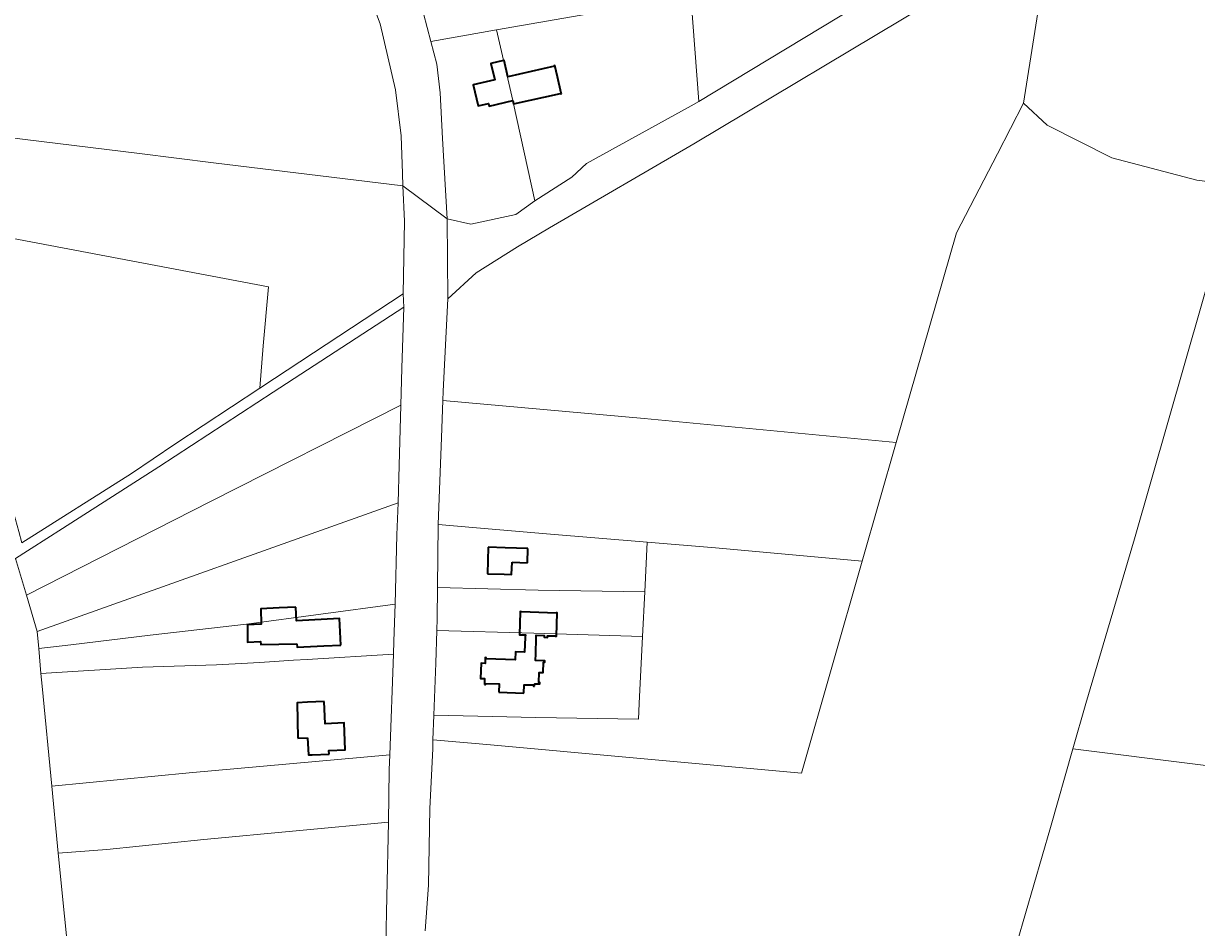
# Model space of a CAD drawing. Header units: metres. Extents: x 152747 to 157233, y 373738 to 378734.
# Tile 13 of 29: x 154720 to 155070, y 374285 to 374555. Entities that reach past the tile are written whole.
import ezdxf
from ezdxf.enums import TextEntityAlignment as Align

# ---------------------------------------------------------------- set-up
doc = ezdxf.new("R2010")
doc.units = ezdxf.units.M
for name, color, linetype, lineweight in [('B-XX-KG-GRENS_PERCEEL-GV', 150, 'Continuous', 18), ('B-XX-KG-GRENS_PERCEEL-S @ 0.001', 150, 'Continuous', 25), ('B-XX-OG-BEBOUWING-G', 7, 'Continuous', 35), ('B-XX-OG-BEBOUWING_HUISNUMMER-T18', 10, 'Continuous', 18), ('B-XX-OG-BEBOUWING_STRAATNAAM-T18', 10, 'Continuous', 18)]:
    doc.layers.add(name, color=color, linetype=linetype, lineweight=lineweight)
doc.styles.add('NLCS-ISO', font='NLCS-ISO.ttf', dxfattribs={"height": 1.8})
doc.styles.add('NLCS-ISO-M-T18', font='NLCS-ISO.ttf', dxfattribs={"height": 1.8})

# ---------------------------------------------------------------- blocks, each defined once
blk = doc.blocks.new('SKG-PERCEELNUMMER-SO')
at = {"layer": 'Defpoints'}
blk.add_point((0, 0), dxfattribs=at)
at = {"style": 'NLCS-ISO', "oblique": 10, "flags": 1}
blk.add_attdef('GEMEENTECODE', text='', height=1.8, dxfattribs=at).set_placement((0, 3), align=Align.MIDDLE_RIGHT)
at = {"style": 'NLCS-ISO', "oblique": 10}
blk.add_attdef('PERCEELNUMMER', text='', height=1.8, dxfattribs=at).set_placement((0, 0), align=Align.MIDDLE_CENTER)
at = {"style": 'NLCS-ISO', "oblique": 10, "flags": 1}
blk.add_attdef('SECTIE', text='', height=1.8, dxfattribs=at).set_placement((0, 2), align=Align.MIDDLE_LEFT)

msp = doc.modelspace()

# ---------------------------------------------------------------- linework, layer by layer
at = {"layer": 'B-XX-KG-GRENS_PERCEEL-GV'}
for points in [[(154921.276, 374531.7), (154983.958, 374569.62), (154995.987, 374577.601), (155007.059, 374587.583), (155013.794, 374598.18), (155018.393, 374609.332), (155020.658, 374620.234), (155021.004, 374623.085), (155003.071, 374622.339), (154990.088, 374621.799), (154973.837, 374621.124), (154916.959, 374587.051), (154917.007, 374586.436), (154918.826, 374563.114)], [(155028.037, 374595.597), (155028.949, 374603.2), (155022.906, 374590.012), (155012.959, 374578.346), (155001.484, 374568.996), (154989.616, 374560.762), (154919.729, 374519.055), (154876.73, 374493.968), (154867.224, 374488.373), (154854.928, 374480.619), (154846.409, 374472.884), (154845.007, 374445.283), (154844.918, 374442.564), (154904.948, 374437.181), (154980.126, 374430.021), (154998.057, 374492.499), (155010.285, 374516.086), (155018.079, 374531.109), (155024.488, 374572.046)], [(154917.007, 374586.436), (154888.966, 374581.384), (154888.646, 374581.326), (154888.389, 374596.583), (154888.349, 374598.978), (154829.048, 374582.717), (154831.69, 374577.231), (154838.055, 374562.105), (154841.356, 374549.58), (154860.985, 374553.01), (154918.826, 374563.114)], [(154918.826, 374563.114), (154860.985, 374553.01), (154865.82, 374531.91), (154866, 374530.95), (154872.356, 374502.016), (154883.432, 374509.091), (154887.802, 374513.198), (154918.986, 374530.315), (154921.276, 374531.7)], [(154846.262, 374496.728), (154853.257, 374495.084), (154866.742, 374497.952), (154872.356, 374502.016), (154866, 374530.95), (154865.82, 374531.91), (154860.985, 374553.01), (154841.356, 374549.58), (154843.147, 374542.788), (154844.103, 374534.279), (154844.866, 374520.589)], [(154833.151, 374474.364), (154833.536, 374496.007), (154833.071, 374506.554), (154776.536, 374513.361), (154754.528, 374516.146), (154719.692, 374520.415), (154687.78, 374524.505), (154690.558, 374495.766), (154793.005, 374476.447), (154791.361, 374458.806), (154790.415, 374446.222), (154794.767, 374449.088)], [(155135.193, 374506.314), (155118.567, 374505.025), (155095.847, 374505.599), (155086.606, 374506.048), (155081.334, 374506.714), (155051.086, 374401.328), (155036.644, 374352.286), (155032.778, 374338.705), (155146.082, 374324.572), (155147.92, 374338.088), (155151.299, 374361.368), (155153.244, 374377.975), (155155.44, 374405.458), (155153.529, 374429.46), (155150.73, 374446.814), (155140.692, 374484.918)], [(154690.558, 374495.766), (154692.788, 374487.41), (154695.16, 374478.617), (154702.205, 374457.557), (154703.474, 374450.828), (154705.975, 374440.03), (154713.833, 374420.621), (154716.092, 374412.446), (154718.595, 374403.488), (154719.445, 374400.138), (154752.178, 374420.788), (154765.099, 374429.55), (154790.415, 374446.222), (154791.361, 374458.806), (154793.005, 374476.447)], [(154717.61, 374395.458), (154720.831, 374384.538), (154775.934, 374412.551), (154832.441, 374441.146), (154832.744, 374452.154), (154833.316, 374470.313), (154794.339, 374444.99), (154760.299, 374422.799), (154731.581, 374404.362)], [(154832.441, 374441.146), (154775.934, 374412.551), (154720.831, 374384.538), (154724.036, 374373.672), (154831.588, 374412.098), (154831.946, 374423.187)], [(154969.977, 374394.659), (154980.126, 374430.021), (154904.948, 374437.181), (154844.918, 374442.564), (154844.556, 374431.528), (154843.511, 374405.581), (154858.413, 374404.303), (154875.832, 374402.782), (154905.829, 374400.339), (154926.265, 374398.675)], [(154831.588, 374412.098), (154724.036, 374373.672), (154724.488, 374368.633), (154734.07, 374369.748), (154757.745, 374372.627), (154786.385, 374375.885), (154830.692, 374381.868), (154831.28, 374402.532)], [(154905.829, 374400.339), (154875.832, 374402.782), (154858.413, 374404.303), (154843.511, 374405.581), (154843.348, 374386.804), (154873.382, 374386.058), (154905.114, 374385.519)], [(154842.014, 374341.421), (154858.056, 374340.072), (154951.853, 374331.508), (154969.977, 374394.659), (154926.265, 374398.675), (154905.829, 374400.339), (154905.114, 374385.519), (154904.472, 374372.227), (154903.507, 374352.25), (154903.28, 374347.544), (154872.685, 374348.064), (154842.405, 374348.816), (154842.287, 374348.819)], [(154717.61, 374395.458), (154697.697, 374383.301), (154665.755, 374363.735), (154656.949, 374358.228), (154659.14, 374345.623), (154668.596, 374293.315), (154681.6, 374220.387), (154694.228, 374223.422), (154736.619, 374233.283), (154736.539, 374238.324), (154736.513, 374243.666), (154736.126, 374247.805), (154735.179, 374257.928), (154734.036, 374270.143), (154730.28, 374307.679), (154730.076, 374309.721), (154728.356, 374327.625), (154725.492, 374357.436), (154725.156, 374361.178), (154724.488, 374368.633), (154724.036, 374373.672), (154720.831, 374384.538)], [(154843.348, 374386.804), (154843.269, 374377.581), (154843.157, 374373.971), (154872.079, 374373.199), (154904.472, 374372.227), (154905.114, 374385.519), (154873.382, 374386.058)], [(154830.692, 374381.868), (154786.385, 374375.885), (154757.745, 374372.627), (154734.07, 374369.748), (154724.488, 374368.633), (154725.156, 374361.178), (154755.406, 374363.034), (154777.451, 374363.819), (154790.354, 374364.474), (154800.426, 374365.175), (154804.542, 374365.366), (154830.239, 374366.965), (154830.378, 374370.841)], [(154842.287, 374348.819), (154842.405, 374348.816), (154872.685, 374348.064), (154903.28, 374347.544), (154903.507, 374352.25), (154904.472, 374372.227), (154872.079, 374373.199), (154843.157, 374373.971), (154842.855, 374364.234)], [(154830.239, 374366.965), (154804.542, 374365.366), (154800.426, 374365.175), (154790.354, 374364.474), (154777.451, 374363.819), (154755.406, 374363.034), (154725.156, 374361.178), (154725.492, 374357.436), (154728.356, 374327.625), (154769.353, 374331.556), (154829.158, 374336.939)], [(155047.592, 374220.701), (155065.388, 374218.62), (155083.153, 374216.543), (155100.998, 374214.456), (155127.361, 374211.374), (155135.053, 374247.717), (155140.084, 374282.229), (155145.811, 374322.578), (155146.082, 374324.572), (155032.778, 374338.705), (155026.11, 374315.277), (155003.777, 374238.399), (155000.211, 374226.241), (155011.754, 374224.892), (155029.718, 374222.791)], [(154829.158, 374336.939), (154769.353, 374331.556), (154728.356, 374327.625), (154730.076, 374309.721), (154730.28, 374307.679), (154744.789, 374308.757), (154773.739, 374311.687), (154828.71, 374316.853), (154828.997, 374332.464)], [(154826.161, 374264.786), (154827.947, 374280.576), (154828.298, 374294.675), (154828.71, 374316.853), (154773.739, 374311.687), (154744.789, 374308.757), (154730.28, 374307.679), (154734.036, 374270.143), (154735.179, 374257.928)]]:
    msp.add_lwpolyline(points, close=True, dxfattribs=at)
for points in [[(155024.488, 374572.046), (155018.079, 374531.109), (155025.105, 374524.594), (155044.351, 374514.869), (155069.688, 374508.186), (155081.334, 374506.714), (155086.606, 374506.048), (155095.847, 374505.599), (155118.567, 374505.025), (155135.193, 374506.314), (155139.586, 374506.655), (155133.131, 374531.449), (155126.408, 374550.201), (155114.31, 374581.292)], [(154432.355, 374354.589), (154544.269, 374398.613), (154544.408, 374450.648), (154562.474, 374449.421), (154582.813, 374448.228), (154584.671, 374523.896), (154600.704, 374523.586), (154601.017, 374537.892), (154637.706, 374536.916), (154687.767, 374535.596), (154687.78, 374524.505), (154719.692, 374520.415), (154754.528, 374516.146), (154776.536, 374513.361), (154833.071, 374506.554), (154832.912, 374510.166), (154832.563, 374521.383), (154830.879, 374535.173), (154826.304, 374554.844), (154819.219, 374573.655)], [(154819.219, 374573.655), (154826.304, 374554.844), (154830.879, 374535.173), (154832.563, 374521.383), (154832.912, 374510.166), (154833.071, 374506.554), (154846.262, 374496.728), (154844.866, 374520.589), (154844.103, 374534.279), (154843.147, 374542.788), (154841.356, 374549.58), (154838.055, 374562.105)], [(154983.958, 374569.62), (154921.276, 374531.7), (154918.986, 374530.315), (154887.802, 374513.198), (154883.432, 374509.091), (154872.356, 374502.016), (154866.742, 374497.952), (154853.257, 374495.084), (154846.262, 374496.728), (154846.409, 374472.884), (154854.928, 374480.619), (154867.224, 374488.373), (154876.73, 374493.968), (154919.729, 374519.055), (154989.616, 374560.762)], [(155069.688, 374508.186), (155044.351, 374514.869), (155025.105, 374524.594), (155018.079, 374531.109), (155010.285, 374516.086), (154998.057, 374492.499), (154980.126, 374430.021), (154969.977, 374394.659), (154951.853, 374331.508), (154858.056, 374340.072), (154842.014, 374341.421), (154841.917, 374338.772), (154841.063, 374320.987), (154840.723, 374298.138), (154839.663, 374284.497)], [(154839.663, 374284.497), (154840.723, 374298.138), (154841.063, 374320.987), (154841.917, 374338.772), (154842.014, 374341.421), (154842.287, 374348.819), (154842.855, 374364.234), (154843.157, 374373.971), (154843.269, 374377.581), (154843.348, 374386.804), (154843.511, 374405.581), (154844.556, 374431.528), (154844.918, 374442.564), (154845.007, 374445.283), (154846.409, 374472.884), (154846.262, 374496.728), (154833.071, 374506.554), (154833.536, 374496.007), (154833.151, 374474.364), (154833.316, 374470.313), (154832.744, 374452.154), (154832.441, 374441.146), (154831.946, 374423.187), (154831.588, 374412.098), (154831.28, 374402.532), (154830.692, 374381.868), (154830.378, 374370.841), (154830.239, 374366.965), (154829.158, 374336.939), (154828.997, 374332.464), (154828.71, 374316.853), (154828.298, 374294.675), (154827.947, 374280.576)], [(155003.777, 374238.399), (155026.11, 374315.277), (155032.778, 374338.705), (155036.644, 374352.286), (155051.086, 374401.328), (155081.334, 374506.714)], [(154717.61, 374395.458), (154731.581, 374404.362), (154760.299, 374422.799), (154794.339, 374444.99), (154833.316, 374470.313), (154833.151, 374474.364), (154794.767, 374449.088), (154790.415, 374446.222), (154765.099, 374429.55), (154752.178, 374420.788), (154719.445, 374400.138)]]:
    msp.add_lwpolyline(points, dxfattribs=at)
at = {"layer": 'B-XX-OG-BEBOUWING-G'}
for points in [[(154863.077, 374543.883), (154859.28, 374543.001), (154860.42, 374538.071), (154854.009, 374536.581), (154855.479, 374530.311), (154858.57, 374531.011), (154858.738, 374530.261), (154865.818, 374531.911)], [(154865.999, 374530.951), (154880.045, 374534.075), (154880.071, 374533.958), (154880.276, 374534.004), (154880.25, 374534.121), (154879.153, 374539.022), (154878.368, 374542.365), (154878.164, 374542.317), (154878.191, 374542.2), (154864.33, 374538.979), (154863.186, 374543.908), (154863.077, 374543.883)], [(154865.818, 374531.911), (154865.999, 374530.951)], [(154858.479, 374398.81), (154858.26, 374390.92)], [(154870.278, 374398.48), (154863.479, 374398.67), (154858.479, 374398.81)], [(154870.162, 374394.211), (154870.278, 374398.48)], [(154858.26, 374390.92), (154863.261, 374390.78), (154865.395, 374390.72), (154865.637, 374394.329)], [(154865.637, 374394.329), (154870.162, 374394.211)], [(154796.17, 374380.751), (154790.703, 374380.488), (154790.75, 374375.864), (154786.671, 374375.676), (154786.748, 374370.567), (154790.636, 374370.688), (154790.722, 374369.814), (154801.443, 374370.032)], [(154801.16, 374380.991), (154796.17, 374380.751)], [(154814.5, 374369.67), (154814.109, 374377.55), (154801.36, 374376.92), (154801.16, 374380.991)], [(154878.476, 374372.328), (154878.805, 374372.317), (154879.028, 374379.267), (154878.689, 374379.278), (154878.687, 374379.218), (154868.372, 374379.549), (154868.374, 374379.609), (154868.034, 374379.62), (154868.032, 374379.56), (154867.812, 374372.69), (154868.142, 374372.679), (154868.143, 374372.739), (154869.553, 374372.694), (154869.53, 374371.984), (154869.47, 374371.986), (154869.327, 374367.519), (154866.608, 374367.606), (154866.534, 374365.297), (154860.745, 374365.483), (154857.898, 374365.574), (154857.909, 374365.904), (154857.579, 374365.915), (154857.524, 374364.185), (154856.334, 374364.224), (154856.19, 374359.726), (154857.379, 374359.688), (154857.323, 374357.949)], [(154872.634, 374367.065), (154872.788, 374371.86), (154872.728, 374371.862), (154872.75, 374372.571), (154875.129, 374372.495), (154875.113, 374371.985), (154876.142, 374371.952), (154876.159, 374372.462), (154878.477, 374372.388), (154878.476, 374372.328)], [(154801.443, 374370.032), (154801.529, 374369.02), (154809.51, 374369.42), (154814.5, 374369.67)], [(154872.304, 374357.428), (154872.328, 374358.157), (154873.837, 374358.109), (154873.849, 374358.469), (154873.519, 374358.479), (154873.616, 374361.498), (154874.885, 374361.457), (154874.986, 374364.615), (154875.356, 374364.604), (154875.368, 374364.963), (154872.569, 374365.053), (154872.634, 374367.065)], [(154857.323, 374357.949), (154857.653, 374357.938), (154857.663, 374358.228), (154861.7, 374358.098), (154861.62, 374355.58)], [(154869.126, 374355.339), (154869.207, 374357.857), (154871.965, 374357.769), (154871.955, 374357.439), (154872.304, 374357.428)], [(154809.578, 374352.81), (154804.592, 374352.6), (154801.512, 374352.47), (154801.758, 374341.955)], [(154811.028, 374337.17), (154810.989, 374338.27), (154815.879, 374338.47), (154815.55, 374346.45), (154809.859, 374346.221), (154809.578, 374352.81)], [(154861.62, 374355.58), (154869.126, 374355.339)], [(154801.758, 374341.955), (154804.578, 374342.044)], [(154804.578, 374342.044), (154804.862, 374336.911), (154806.038, 374336.96), (154811.028, 374337.17)]]:
    msp.add_lwpolyline(points, dxfattribs=at)

# ---------------------------------------------------------------- block references
at = {"layer": 'B-XX-KG-GRENS_PERCEEL-S @ 0.001', "xscale": 0.001, "yscale": 0.001, "zscale": 0.001}
for p, values in [((154891.786, 374531.579), {'PERCEELNUMMER': '128'}), ((154858.737, 374515.805), {'PERCEELNUMMER': '129'}), ((154764.83, 374500.077), {'PERCEELNUMMER': '728'}), ((154946.366, 374479.615), {'PERCEELNUMMER': '152'}), ((154742.6, 374455.419), {'PERCEELNUMMER': '199'}), ((154773.727, 374423.315), {'PERCEELNUMMER': '855'}), ((154918.038, 374419.143), {'PERCEELNUMMER': '153'}), ((154749.365, 374417.395), {'PERCEELNUMMER': '202'}), ((154778.234, 374403.67), {'PERCEELNUMMER': '856'}), ((154882.853, 374394.927), {'PERCEELNUMMER': '154'}), ((154782.256, 374385.587), {'PERCEELNUMMER': '408'}), ((154889.479, 374380.201), {'PERCEELNUMMER': '155'}), ((154931.842, 374371.792), {'PERCEELNUMMER': '1346'}), ((154776.604, 374369.529), {'PERCEELNUMMER': '409'}), ((154874.623, 374358.006), {'PERCEELNUMMER': '1347'}), ((154770.756, 374348.252), {'PERCEELNUMMER': '759'}), ((154995.785, 374345.124), {'PERCEELNUMMER': '157'}), ((154775.235, 374323.016), {'PERCEELNUMMER': '760'}), ((154835.325, 374308.78), {'PERCEELNUMMER': '894'}), ((154780.654, 374287.138), {'PERCEELNUMMER': '1464'})]:
    msp.add_blockref('SKG-PERCEELNUMMER-SO', p, dxfattribs=at).add_auto_attribs(values)

# ---------------------------------------------------------------- texts
at = {"layer": 'B-XX-OG-BEBOUWING_HUISNUMMER-T18', "style": 'NLCS-ISO-M-T18'}
for s, rotation, p in [('43', 13.006, (154856.334, 374534.594)), ('1', 12.995, (154872.225, 374534.255)), ('42', 358, (154860.197, 374395.571)), ('40', 2.997, (154811.221, 374371.45)), ('40a', 2, (154812.298, 374339.49))]:
    msp.add_text(s, height=0.0018, rotation=rotation, dxfattribs=at).set_placement(p, align=Align.MIDDLE_CENTER)
msp.add_text('41', height=0.0018, dxfattribs=at).set_placement((154857.425, 374364.912), align=Align.MIDDLE_CENTER)
at = {"layer": 'B-XX-OG-BEBOUWING_STRAATNAAM-T18', "style": 'NLCS-ISO-M-T18'}
for rotation, p in [(32.303, (154935.184, 374531.943)), (32.303, (154935.184, 374531.943)), (32.303, (154935.184, 374531.943)), (32.303, (154935.184, 374531.943)), (32.395, (154869.905, 374493.506)), (32.395, (154869.905, 374493.506)), (32.395, (154869.905, 374493.506)), (32.395, (154869.905, 374493.506))]:
    msp.add_text('Kapelstraat', height=0.0018, rotation=rotation, dxfattribs=at).set_placement(p, align=Align.MIDDLE_CENTER)

doc.saveas('drawing.dxf')
